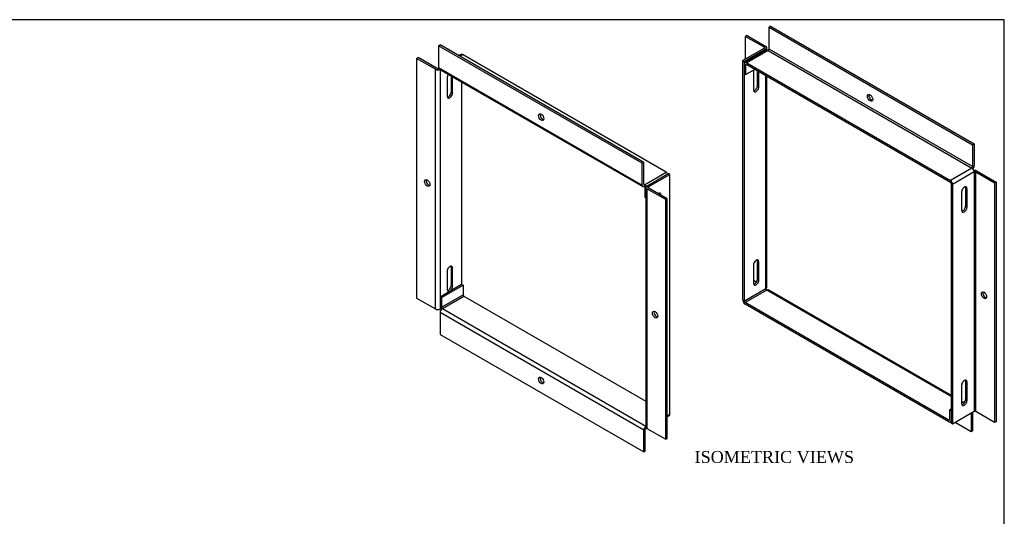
# Model space of a CAD drawing. Header units: inches. Extents: x 0.2 to 65.9, y -0.4 to 43.8.
# Tile 4 of 4: x 33 to 65.9, y 27.3 to 43.8. Entities that reach past the tile are written whole.
import ezdxf
from ezdxf.enums import TextEntityAlignment as Align

# ---------------------------------------------------------------- set-up
doc = ezdxf.new("R2010")
doc.units = ezdxf.units.IN
doc.header["$MEASUREMENT"] = 0
doc.layers.add('COM55557-5', color=7, linetype='Continuous')
doc.layers.add('Default', color=7, linetype='Continuous')
doc.styles.add('SEACAD_Times_New_Roman', font='times.ttf')

# ---------------------------------------------------------------- blocks, each defined once
blk = doc.blocks.new('SE6')
at = {"layer": 'COM55557-5', "color": 7, "linetype": 'Continuous'}
for p, q in [((58.086, 43.618), (58.036, 43.589)), ((58.036, 42.861), (58.036, 43.589)), ((58.036, 43.589), (64.832, 39.665)), ((58.086, 43.618), (64.883, 39.694)), ((57.303, 43.313), (57.252, 43.284)), ((57.252, 43.284), (57.883, 42.919)), ((57.252, 42.526), (57.252, 43.284)), ((57.303, 43.313), (57.934, 42.949)), ((57.883, 42.89), (57.164, 42.475)), ((57.934, 42.861), (57.215, 42.445)), ((57.956, 42.822), (57.237, 42.407)), ((58.01, 42.817), (57.291, 42.401)), ((57.883, 42.919), (57.883, 42.89)), ((57.934, 42.809), (57.934, 42.861)), ((57.965, 42.826), (57.965, 42.905)), ((58.01, 42.817), (64.807, 38.892)), ((64.832, 38.937), (58.036, 42.861)), ((57.164, 34.48), (57.164, 42.475)), ((57.164, 42.475), (57.215, 42.445)), ((57.215, 34.45), (57.215, 42.445)), ((57.291, 42.401), (64.088, 38.477)), ((57.215, 42.037), (57.215, 42.357)), ((57.291, 42.343), (57.265, 42.328)), ((57.265, 42.008), (57.265, 42.328)), ((57.568, 42.183), (57.265, 42.008)), ((57.291, 42.343), (64.088, 38.418)), ((57.514, 42.105), (57.514, 41.499)), ((57.646, 42.138), (57.646, 41.634)), ((57.697, 41.605), (57.697, 42.108)), ((57.215, 42.037), (57.265, 42.008)), ((57.934, 34.865), (57.934, 41.971)), ((57.965, 34.91), (57.965, 41.953)), ((57.697, 41.605), (57.646, 41.634)), ((64.883, 39.694), (64.832, 39.665)), ((64.832, 39.665), (64.832, 38.937)), ((64.883, 39.694), (64.883, 38.966)), ((64.807, 38.892), (64.088, 38.477)), ((64.985, 38.79), (65.616, 38.425)), ((64.883, 38.76), (64.164, 38.345)), ((64.883, 38.76), (64.883, 30.765)), ((64.934, 38.76), (65.565, 38.396)), ((64.934, 30.765), (64.934, 38.76)), ((64.113, 38.374), (64.113, 30.379)), ((64.164, 38.345), (64.164, 30.35)), ((64.595, 38.227), (64.646, 38.198)), ((64.595, 38.227), (64.595, 37.622)), ((64.646, 37.592), (64.646, 38.198)), ((65.616, 38.425), (65.565, 38.396)), ((65.565, 38.396), (65.565, 30.401)), ((65.616, 38.425), (65.616, 30.43)), ((64.464, 38.093), (64.464, 37.487)), ((64.595, 37.622), (64.646, 37.592)), ((57.514, 35.655), (57.514, 35.049)), ((57.697, 35.76), (57.646, 35.789)), ((57.646, 35.789), (57.646, 35.184)), ((57.697, 35.154), (57.697, 35.76)), ((57.697, 35.154), (57.646, 35.184)), ((57.934, 34.865), (57.215, 34.45)), ((57.611, 35.081), (57.514, 35.137)), ((57.959, 34.821), (57.24, 34.406)), ((64.113, 31.268), (57.959, 34.821)), ((64.113, 31.305), (58.013, 34.827)), ((64.037, 30.482), (57.24, 34.406)), ((64.037, 30.423), (57.24, 34.347)), ((64.464, 31.642), (64.464, 31.037)), ((64.595, 31.777), (64.646, 31.748)), ((64.595, 31.777), (64.595, 31.171)), ((64.646, 31.142), (64.646, 31.748)), ((64.586, 31.119), (64.464, 31.049)), ((64.51, 31.076), (64.464, 31.102)), ((64.479, 31.057), (64.464, 31.066)), ((64.595, 31.171), (64.646, 31.142)), ((64.113, 30.846), (64.062, 30.817)), ((64.062, 30.817), (64.062, 30.497)), ((64.113, 30.788), (64.062, 30.817)), ((64.113, 30.788), (64.113, 30.467)), ((64.883, 30.765), (64.164, 30.35)), ((64.781, 30.706), (64.781, 30.096)), ((64.832, 30.736), (64.832, 30.125)), ((65.565, 30.401), (64.934, 30.765)), ((64.062, 30.497), (64.037, 30.482)), ((64.091, 30.418), (64.113, 30.431)), ((64.164, 30.35), (64.113, 30.379)), ((64.781, 30.096), (64.252, 30.401)), ((65.616, 30.43), (65.565, 30.401)), ((64.832, 30.125), (64.781, 30.096))]:
    blk.add_line(p, q, dxfattribs=at)
for centre, major_axis, start_param, end_param in [((57.857, 42.905), (-0.036, 0), 2.356194, 3.926991), ((57.857, 42.905), (-0.108, 0), 2.356194, 3.926991), ((58.01, 42.728), (0.054, -0.0935), 2.356194, 3.141593), ((58.01, 42.846), (0.018, 0.0312), 3.926991, 5.497787), ((57.291, 42.313), (0.054, -0.0935), 2.356194, 3.926991), ((57.291, 42.313), (0.018, -0.0312), 2.356194, 3.926991), ((57.606, 42.158), (-0.065, -0.112), 5.039875, 5.497787), ((57.606, 41.552), (0.065, 0.112), 2.356194, 5.497787), ((57.555, 41.581), (0.065, 0.112), 3.547129, 5.497787), ((61.459, 41.263), (-0.063, 0.108), 0.419489, 2.722104), ((64.807, 38.922), (-0.018, -0.0312), 0.785398, 2.356194), ((64.807, 38.804), (-0.054, 0.0935), 3.926991, 5.497787), ((64.807, 38.922), (-0.054, -0.0935), 1.253682, 2.356194), ((64.909, 38.745), (0.108, 0), 0.785398, 1.887911), ((64.088, 38.389), (-0.054, 0.0935), 3.926991, 5.497787), ((64.909, 38.745), (0.036, 0), 0.785398, 2.356194), ((64.088, 38.389), (-0.018, 0.0312), 3.926991, 5.497787), ((64.555, 38.145), (-0.065, -0.112), 2.356194, 5.497787), ((64.504, 38.175), (-0.065, -0.112), 2.356194, 2.736057), ((64.555, 37.54), (0.065, 0.112), 2.356194, 5.497787), ((64.504, 37.569), (0.065, 0.112), 3.547129, 5.497787), ((57.606, 35.707), (-0.065, -0.112), 2.356194, 5.497787), ((57.555, 35.737), (-0.065, -0.112), 2.356194, 2.736057), ((57.555, 35.131), (0.065, 0.112), 3.547129, 5.497787), ((57.606, 35.102), (0.065, 0.112), 2.356194, 5.497787), ((57.857, 34.91), (-0.108, 0), 2.356194, 3.141593), ((57.959, 34.851), (0.018, -0.0312), 3.926991, 5.497787), ((57.959, 34.733), (-0.054, -0.0935), 3.141593, 3.926991), ((65.262, 34.676), (0.062, -0.108), 3.561081, 5.863697), ((57.24, 34.436), (0.054, -0.0935), 3.926991, 5.497787), ((57.24, 34.436), (0.018, -0.0312), 3.926991, 5.497787), ((64.555, 31.695), (-0.065, -0.112), 2.356194, 5.497787), ((64.504, 31.724), (-0.065, -0.112), 2.356194, 2.736057), ((64.555, 31.089), (0.065, 0.112), 2.356194, 5.497787), ((64.504, 31.119), (0.065, 0.112), 3.547129, 5.497787), ((64.909, 30.75), (-0.036, 0), 3.926991, 5.497787), ((64.037, 30.512), (-0.018, 0.0312), 2.356194, 3.926991), ((64.037, 30.512), (-0.054, 0.0935), 2.356194, 3.926991)]:
    blk.add_ellipse(centre, major_axis=major_axis, ratio=0.57735, start_param=start_param, end_param=end_param, dxfattribs=at)
for centre in [(61.408, 41.233), (65.211, 34.647)]:
    blk.add_ellipse(centre, major_axis=(-0.062, 0.108), ratio=0.57735, dxfattribs=at)
blk = doc.blocks.new('SE7')
at = {"layer": 'COM55557-5', "color": 7, "linetype": 'Continuous'}
for p, q in [((47.008, 42.972), (47.058, 43.001)), ((53.804, 39.048), (47.008, 42.972)), ((47.008, 42.972), (47.008, 42.244)), ((53.855, 39.077), (47.058, 43.001)), ((46.275, 42.549), (46.326, 42.579)), ((46.906, 42.185), (46.275, 42.549)), ((46.275, 42.549), (46.275, 34.554)), ((46.957, 42.214), (46.326, 42.579)), ((47.749, 42.679), (47.683, 42.641)), ((47.715, 42.623), (47.803, 42.674)), ((54.6, 38.75), (47.803, 42.674)), ((46.906, 34.19), (46.906, 42.185)), ((47.008, 42.244), (53.804, 38.32)), ((47.008, 42.214), (47.015, 42.21)), ((47.03, 42.194), (53.827, 38.27)), ((47.058, 42.178), (47.058, 34.19)), ((47.295, 41.896), (47.295, 41.291)), ((47.427, 41.965), (47.427, 41.425)), ((47.478, 41.396), (47.478, 41.936)), ((47.778, 41.763), (47.778, 35.013)), ((47.478, 41.396), (47.427, 41.425)), ((53.804, 39.048), (53.855, 39.077)), ((53.804, 38.32), (53.804, 39.048)), ((53.855, 38.349), (53.855, 39.077)), ((53.881, 38.334), (54.6, 38.75)), ((53.957, 38.29), (54.676, 38.705)), ((54.008, 38.261), (54.727, 38.676)), ((54.727, 38.676), (54.676, 38.705)), ((54.727, 30.681), (54.727, 38.676)), ((53.881, 38.334), (53.855, 38.349)), ((53.881, 38.334), (53.881, 38.276)), ((53.906, 37.911), (53.906, 38.231)), ((53.925, 38.246), (53.925, 30.251)), ((54.588, 37.838), (53.957, 38.202)), ((53.957, 38.202), (53.957, 30.207)), ((54.008, 38.231), (54.008, 38.261)), ((54.639, 37.867), (54.008, 38.231)), ((53.925, 37.9), (53.906, 37.911)), ((54.588, 37.838), (54.639, 37.867)), ((54.588, 29.843), (54.588, 37.838)), ((54.639, 29.872), (54.639, 37.867)), ((47.478, 35.551), (47.427, 35.581)), ((47.427, 35.581), (47.427, 34.975)), ((47.478, 34.946), (47.478, 35.551)), ((47.295, 35.446), (47.295, 34.84)), ((47.058, 34.598), (47.778, 35.013)), ((47.109, 34.569), (47.829, 34.984)), ((47.478, 34.946), (47.427, 34.975)), ((47.778, 35.013), (47.829, 34.984)), ((47.829, 34.984), (47.829, 34.664)), ((46.275, 34.554), (46.906, 34.19)), ((47.058, 34.598), (47.058, 34.278)), ((47.058, 34.598), (47.109, 34.569)), ((47.109, 34.249), (47.829, 34.664)), ((47.109, 34.569), (47.109, 34.249)), ((47.135, 34.205), (47.854, 34.62)), ((47.854, 34.62), (53.925, 31.114)), ((47.058, 34.19), (47.081, 34.203)), ((47.135, 34.205), (53.925, 30.284)), ((53.855, 30.148), (47.058, 34.072)), ((47.058, 34.072), (47.058, 33.344)), ((47.058, 33.344), (53.855, 29.42)), ((54.639, 30.63), (54.727, 30.681)), ((54.639, 30.593), (54.705, 30.631)), ((53.855, 29.42), (53.855, 30.148)), ((53.906, 29.449), (53.906, 30.178)), ((53.932, 30.222), (53.932, 30.23)), ((53.957, 30.207), (54.588, 29.843)), ((54.588, 29.843), (54.639, 29.872)), ((53.855, 29.42), (53.906, 29.449))]:
    blk.add_line(p, q, dxfattribs=at)
for centre, major_axis, start_param, end_param in [((47.803, 42.585), (0.054, -0.0935), 2.356194, 3.141593), ((46.982, 42.229), (-0.108, 0), 0.785398, 2.275226), ((46.982, 42.229), (-0.036, 0), 0.785398, 2.356194), ((47.084, 42.288), (0.054, 0.0935), 2.356194, 3.141593), ((47.084, 42.17), (0.054, -0.0935), 3.751773, 3.926991), ((47.387, 41.949), (-0.065, -0.112), 4.444462, 5.497787), ((47.336, 41.373), (0.065, 0.112), 3.547129, 5.497787), ((47.387, 41.343), (0.065, 0.112), 2.356194, 5.497787), ((50.482, 40.616), (-0.062, 0.108), 0.419489, 2.722104), ((46.679, 38.421), (0.063, -0.108), 3.561081, 5.863697), ((54.6, 38.661), (0.054, -0.0935), 1.570796, 2.356194), ((53.881, 38.364), (0.054, 0.0935), 2.356194, 3.926991), ((53.881, 38.364), (0.018, 0.0312), 2.356194, 3.926991), ((53.881, 38.246), (0.054, -0.0935), 1.533701, 2.356194), ((53.881, 38.246), (0.018, -0.0312), 0.785398, 2.356194), ((54.033, 38.246), (0.108, 0), 2.356194, 3.926991), ((54.033, 38.246), (0.036, 0), 2.356194, 3.926991), ((54.336, 37.937), (-0.065, -0.112), 2.356194, 3.926991), ((54.285, 37.966), (-0.065, -0.112), 2.356194, 2.736057), ((47.387, 35.499), (-0.065, -0.112), 2.356194, 5.497787), ((47.336, 35.528), (-0.065, -0.112), 2.356194, 2.736057), ((47.387, 34.893), (0.065, 0.112), 2.356194, 5.497787), ((47.336, 34.922), (0.065, 0.112), 3.547129, 5.497787), ((47.854, 34.649), (-0.018, 0.0312), 0.785398, 2.356194), ((46.982, 34.234), (0.108, 0), 3.926991, 5.497787), ((47.135, 34.234), (-0.054, 0.0935), 0.785398, 1.887911), ((47.135, 34.116), (-0.054, -0.0935), 3.926991, 5.497787), ((47.135, 34.234), (-0.018, 0.0312), 0.785398, 2.356194), ((54.285, 34.03), (-0.062, 0.108), 0.419489, 2.722104), ((50.482, 31.834), (-0.062, 0.108), 0.419489, 2.722104), ((54.651, 30.725), (-0.054, 0.0935), 3.141593, 3.926991), ((53.932, 30.192), (0.054, 0.0935), 0.866367, 2.356194), ((54.033, 30.251), (0.108, 0), 3.141593, 3.926991), ((53.932, 30.192), (0.018, 0.0312), 0.785398, 2.356194), ((53.932, 30.31), (-0.054, 0.0935), -3.926991, -3.751773)]:
    blk.add_ellipse(centre, major_axis=major_axis, ratio=0.57735, start_param=start_param, end_param=end_param, dxfattribs=at)
for centre, major_axis in [((50.431, 40.587), (-0.062, 0.108)), ((46.629, 38.392), (-0.063, 0.108)), ((54.234, 34), (0.063, -0.108)), ((50.431, 31.805), (-0.062, 0.108))]:
    blk.add_ellipse(centre, major_axis=major_axis, ratio=0.57735, dxfattribs=at)
blk = doc.blocks.new('BORDER')
at = {"layer": 'Default', "color": 7, "linetype": 'Continuous'}
for p, q in [((0, 27.86), (-41.86, 27.86)), ((0, 0), (0, 27.86))]:
    blk.add_line(p, q, dxfattribs=at)

msp = doc.modelspace()

# ---------------------------------------------------------------- block references
at = {"layer": 'Default', "color": 7, "xscale": 1.57, "yscale": 1.57, "zscale": 1.57}
msp.add_blockref('BORDER', (65.889, 0.099), dxfattribs=at)
at = {"layer": 'Default'}
for name in ['SE6', 'SE7']:
    msp.add_blockref(name, (0, 0), dxfattribs=at)

# ---------------------------------------------------------------- texts
at = {"layer": 'Default', "color": 7, "linetype": 'Continuous', "style": 'SEACAD_Times_New_Roman'}
msp.add_text('ISOMETRIC VIEWS', height=0.4, dxfattribs=at).set_placement((55.553, 29.454), align=Align.TOP_LEFT)

doc.saveas('drawing.dxf')
